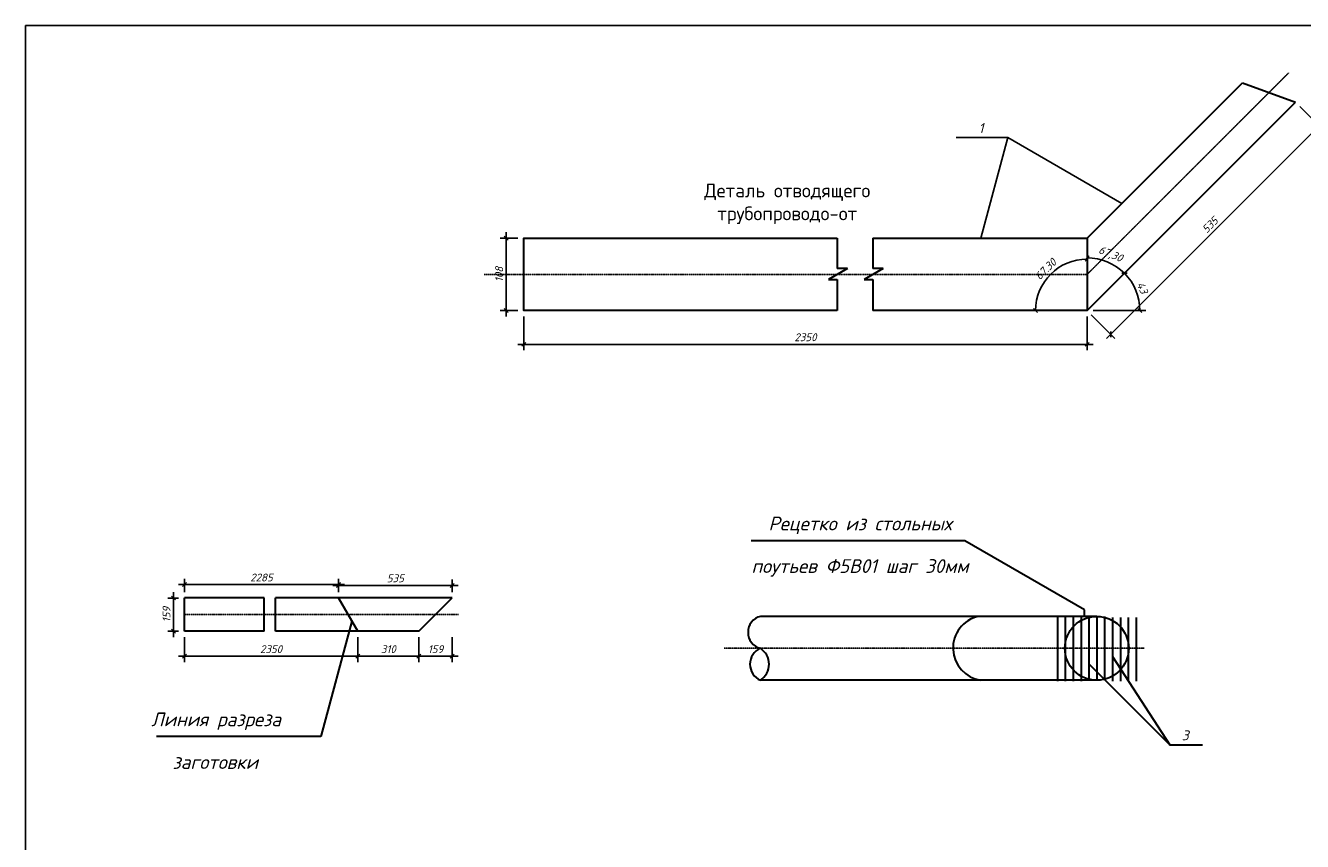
# Model space of a CAD drawing. Header units: millimetres. Extents: x -3143211 to -2549809, y 1060331 to 1394375.
# Tile 86 of 145: x -3055297 to -3022827, y 1139555 to 1160305. Entities that reach past the tile are written whole.
import ezdxf

# ---------------------------------------------------------------- set-up
doc = ezdxf.new("R2010")
doc.units = ezdxf.units.MM
doc.linetypes.add('ACAD_ISO10W100', pattern=[18, 12, -3, 0, -3])
doc.layers.add('ос', color=1, linetype='Continuous')
doc.styles.get("Standard").update_dxf_attribs({"font": 'isocpeui.ttf'})
doc.dimstyles.new('ISO-25', dxfattribs={"dimtxt": 2.5, "dimasz": 2.5, "dimexe": 1.25, "dimexo": 0.625, "dimtad": 1, "dimlfac": 100, "dimtxsty": 'Standard', "dimblk": 'OBLIQUE', "dimcen": 2.5, "dimadec": 0, "dimazin": 0, "dimtfac": 1, "dimtmove": 0, "dimatfit": 3, "dimldrblk": 'OBLIQUE', "dimfxl": 1, "dimarcsym": 0})

# ---------------------------------------------------------------- blocks, each defined once
blk = doc.blocks.new('_Oblique')
at = {"color": 0, "linetype": 'ByBlock', "lineweight": -2}
blk.add_line((-0.5, -0.5), (0.5, 0.5), dxfattribs=at)
blk = doc.blocks.new('*D97')
at = {"color": 0, "lineweight": -2, "ltscale": 150, "transparency": 16777216}
for p, q in [((-3051257, 1145896), (-3051257, 1146237)), ((-3047337, 1145896), (-3047337, 1146237)), ((-3051407, 1146087), (-3047187, 1146087))]:
    blk.add_line(p, q, dxfattribs=at)
at = {"layer": 'Defpoints', "color": 0, "ltscale": 150, "transparency": 16777216}
for p in [(-3047337, 1146087), (-3051257, 1145746), (-3047337, 1145746)]:
    blk.add_point(p, dxfattribs=at)
at = {"color": 0, "lineweight": -2, "ltscale": 150, "transparency": 16777216, "xscale": 100, "yscale": 100, "zscale": 100, "rotation": 180}
blk.add_blockref('_Oblique', (-3051257, 1146087), dxfattribs=at)
at = {"color": 0, "lineweight": -2, "ltscale": 150, "transparency": 16777216, "xscale": 100, "yscale": 100, "zscale": 100}
blk.add_blockref('_Oblique', (-3047337, 1146087), dxfattribs=at)
at = {"color": 0, "ltscale": 150, "transparency": 16777216, "insert": (-3049297, 1146267), "char_height": 200, "attachment_point": 5}
blk.add_mtext('2285', dxfattribs=at)
blk = doc.blocks.new('*D98')
at = {"color": 0, "lineweight": -2, "ltscale": 150, "transparency": 16777216}
for p, q in [((-3047337, 1145896), (-3047337, 1146217)), ((-3044449, 1145896), (-3044449, 1146217)), ((-3047487, 1146067), (-3044299, 1146067))]:
    blk.add_line(p, q, dxfattribs=at)
at = {"layer": 'Defpoints', "color": 0, "ltscale": 150, "transparency": 16777216}
for p in [(-3044449, 1146067), (-3047337, 1145746), (-3044449, 1145746)]:
    blk.add_point(p, dxfattribs=at)
at = {"color": 0, "lineweight": -2, "ltscale": 150, "transparency": 16777216, "xscale": 100, "yscale": 100, "zscale": 100, "rotation": 180}
blk.add_blockref('_Oblique', (-3047337, 1146067), dxfattribs=at)
at = {"color": 0, "lineweight": -2, "ltscale": 150, "transparency": 16777216, "xscale": 100, "yscale": 100, "zscale": 100}
blk.add_blockref('_Oblique', (-3044449, 1146067), dxfattribs=at)
at = {"color": 0, "ltscale": 150, "transparency": 16777216, "insert": (-3045893, 1146247), "char_height": 200, "attachment_point": 5}
blk.add_mtext('535', dxfattribs=at)
blk = doc.blocks.new('*D99')
at = {"color": 0, "lineweight": -2, "ltscale": 150, "transparency": 16777216}
for p, q in [((-3051257, 1144753), (-3051257, 1144115)), ((-3046850, 1144753), (-3046850, 1144115)), ((-3051407, 1144265), (-3046700, 1144265))]:
    blk.add_line(p, q, dxfattribs=at)
at = {"layer": 'Defpoints', "color": 0, "ltscale": 150, "transparency": 16777216}
for p in [(-3051257, 1144903), (-3046850, 1144903), (-3046850, 1144265)]:
    blk.add_point(p, dxfattribs=at)
at = {"color": 0, "lineweight": -2, "ltscale": 150, "transparency": 16777216, "xscale": 100, "yscale": 100, "zscale": 100, "rotation": 180}
blk.add_blockref('_Oblique', (-3051257, 1144265), dxfattribs=at)
at = {"color": 0, "lineweight": -2, "ltscale": 150, "transparency": 16777216, "xscale": 100, "yscale": 100, "zscale": 100}
blk.add_blockref('_Oblique', (-3046850, 1144265), dxfattribs=at)
at = {"color": 0, "ltscale": 150, "transparency": 16777216, "insert": (-3049054, 1144445), "char_height": 200, "attachment_point": 5}
blk.add_mtext('2350', dxfattribs=at)
blk = doc.blocks.new('*D100')
at = {"color": 0, "lineweight": -2, "ltscale": 150, "transparency": 16777216}
for p, q in [((-3046850, 1144753), (-3046850, 1144115)), ((-3045293, 1144753), (-3045293, 1144115)), ((-3047000, 1144265), (-3045143, 1144265))]:
    blk.add_line(p, q, dxfattribs=at)
at = {"layer": 'Defpoints', "color": 0, "ltscale": 150, "transparency": 16777216}
for p in [(-3046850, 1144903), (-3045293, 1144903), (-3045293, 1144265)]:
    blk.add_point(p, dxfattribs=at)
at = {"color": 0, "lineweight": -2, "ltscale": 150, "transparency": 16777216, "xscale": 100, "yscale": 100, "zscale": 100, "rotation": 180}
blk.add_blockref('_Oblique', (-3046850, 1144265), dxfattribs=at)
at = {"color": 0, "lineweight": -2, "ltscale": 150, "transparency": 16777216, "xscale": 100, "yscale": 100, "zscale": 100}
blk.add_blockref('_Oblique', (-3045293, 1144265), dxfattribs=at)
at = {"color": 0, "ltscale": 150, "transparency": 16777216, "insert": (-3046071, 1144445), "char_height": 200, "attachment_point": 5}
blk.add_mtext('310', dxfattribs=at)
blk = doc.blocks.new('*D59')
at = {"color": 0, "lineweight": -2, "ltscale": 150, "transparency": 16777216}
for p, q in [((-3045293, 1144753), (-3045293, 1144115)), ((-3044449, 1144753), (-3044449, 1144115)), ((-3045443, 1144265), (-3044299, 1144265))]:
    blk.add_line(p, q, dxfattribs=at)
at = {"layer": 'Defpoints', "color": 0, "ltscale": 150, "transparency": 16777216}
for p in [(-3045293, 1144903), (-3044449, 1144903), (-3044449, 1144265)]:
    blk.add_point(p, dxfattribs=at)
at = {"color": 0, "lineweight": -2, "ltscale": 150, "transparency": 16777216, "xscale": 100, "yscale": 100, "zscale": 100, "rotation": 180}
blk.add_blockref('_Oblique', (-3045293, 1144265), dxfattribs=at)
at = {"color": 0, "lineweight": -2, "ltscale": 150, "transparency": 16777216, "xscale": 100, "yscale": 100, "zscale": 100}
blk.add_blockref('_Oblique', (-3044449, 1144265), dxfattribs=at)
at = {"color": 0, "ltscale": 150, "transparency": 16777216, "insert": (-3044871, 1144445), "char_height": 200, "attachment_point": 5}
blk.add_mtext('159', dxfattribs=at)
blk = doc.blocks.new('*D101')
at = {"color": 0, "lineweight": -2, "ltscale": 150, "transparency": 16777216}
for p, q in [((-3051531, 1145896), (-3051531, 1144753)), ((-3051407, 1145746), (-3051681, 1145746)), ((-3051407, 1144903), (-3051681, 1144903))]:
    blk.add_line(p, q, dxfattribs=at)
at = {"layer": 'Defpoints', "color": 0, "ltscale": 150, "transparency": 16777216}
for p in [(-3051257, 1145746), (-3051531, 1144903), (-3051257, 1144903)]:
    blk.add_point(p, dxfattribs=at)
at = {"color": 0, "lineweight": -2, "ltscale": 150, "transparency": 16777216, "xscale": 100, "yscale": 100, "zscale": 100}
for p, rotation in [((-3051531, 1145746), 90), ((-3051531, 1144903), 270)]:
    blk.add_blockref('_Oblique', p, dxfattribs=dict(at, rotation=rotation))
at = {"color": 0, "ltscale": 150, "transparency": 16777216, "insert": (-3051711, 1145325), "char_height": 200, "attachment_point": 5, "rotation": 90}
blk.add_mtext('159', dxfattribs=at)
blk = doc.blocks.new('*D102')
at = {"color": 0, "lineweight": -2, "ltscale": 150, "transparency": 16777216}
for p, q in [((-3022896, 1158249), (-3022295, 1157648)), ((-3022295, 1157860), (-3027807, 1152347)), ((-3028196, 1152949), (-3027595, 1152347))]:
    blk.add_line(p, q, dxfattribs=at)
at = {"layer": 'Defpoints', "color": 0, "ltscale": 150, "transparency": 16777216}
for p in [(-3023002, 1158355), (-3028303, 1153055), (-3027701, 1152453)]:
    blk.add_point(p, dxfattribs=at)
at = {"color": 0, "lineweight": -2, "ltscale": 150, "transparency": 16777216, "xscale": 100, "yscale": 100, "zscale": 100}
for p, rotation in [((-3022401, 1157754), 45), ((-3027701, 1152453), 225)]:
    blk.add_blockref('_Oblique', p, dxfattribs=dict(at, rotation=rotation))
at = {"color": 0, "ltscale": 150, "transparency": 16777216, "insert": (-3025178, 1155231), "char_height": 200, "attachment_point": 5, "rotation": 45}
blk.add_mtext('535', dxfattribs=at)
blk = doc.blocks.new('*D103')
at = {"color": 0, "lineweight": -2, "ltscale": 150, "transparency": 16777216}
for p, q in [((-3042625, 1152905), (-3042625, 1152047)), ((-3028303, 1152905), (-3028303, 1152047)), ((-3042775, 1152197), (-3028153, 1152197))]:
    blk.add_line(p, q, dxfattribs=at)
at = {"layer": 'Defpoints', "color": 0, "ltscale": 150, "transparency": 16777216}
for p in [(-3042625, 1153055), (-3028303, 1153055), (-3028303, 1152197)]:
    blk.add_point(p, dxfattribs=at)
at = {"color": 0, "lineweight": -2, "ltscale": 150, "transparency": 16777216, "xscale": 100, "yscale": 100, "zscale": 100, "rotation": 180}
blk.add_blockref('_Oblique', (-3042625, 1152197), dxfattribs=at)
at = {"color": 0, "lineweight": -2, "ltscale": 150, "transparency": 16777216, "xscale": 100, "yscale": 100, "zscale": 100}
blk.add_blockref('_Oblique', (-3028303, 1152197), dxfattribs=at)
at = {"color": 0, "ltscale": 150, "transparency": 16777216, "insert": (-3035464, 1152377), "char_height": 200, "attachment_point": 5}
blk.add_mtext('2350', dxfattribs=at)
blk = doc.blocks.new('*D60')
at = {"color": 0, "lineweight": -2, "ltscale": 150, "transparency": 16777216}
for p, q in [((-3043075, 1155048), (-3043075, 1152905)), ((-3042775, 1154898), (-3043225, 1154898)), ((-3042775, 1153055), (-3043225, 1153055))]:
    blk.add_line(p, q, dxfattribs=at)
at = {"layer": 'Defpoints', "color": 0, "ltscale": 150, "transparency": 16777216}
for p in [(-3042625, 1154898), (-3043075, 1153055), (-3042625, 1153055)]:
    blk.add_point(p, dxfattribs=at)
at = {"color": 0, "lineweight": -2, "ltscale": 150, "transparency": 16777216, "xscale": 100, "yscale": 100, "zscale": 100}
for p, rotation in [((-3043075, 1154898), 90), ((-3043075, 1153055), 270)]:
    blk.add_blockref('_Oblique', p, dxfattribs=dict(at, rotation=rotation))
at = {"color": 0, "ltscale": 150, "transparency": 16777216, "insert": (-3043255, 1153976), "char_height": 200, "attachment_point": 5, "rotation": 90}
blk.add_mtext('108', dxfattribs=at)
blk = doc.blocks.new('*D104')
at = {"color": 0, "lineweight": -2, "ltscale": 150, "transparency": 16777216}
blk.add_arc((-3028303, 1153055), 1310, 90, 180, dxfattribs=at)
at = {"layer": 'Defpoints', "color": 0, "ltscale": 150, "transparency": 16777216}
for p in [(-3028303, 1154898), (-3028957, 1154189), (-3033752, 1153055), (-3028303, 1153055), (-3028303, 1153055)]:
    blk.add_point(p, dxfattribs=at)
at = {"color": 0, "lineweight": -2, "ltscale": 150, "transparency": 16777216, "xscale": 100, "yscale": 100, "zscale": 100}
blk.add_blockref('_Oblique', (-3028303, 1154364), dxfattribs=at)
at = {"color": 0, "lineweight": -2, "ltscale": 150, "transparency": 16777216, "xscale": 100, "yscale": 100, "zscale": 100, "rotation": 269.9999999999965}
blk.add_blockref('_Oblique', (-3029612, 1153055), dxfattribs=at)
at = {"color": 0, "ltscale": 150, "transparency": 16777216, "insert": (-3029357, 1154109), "char_height": 200, "attachment_point": 5, "rotation": 45}
blk.add_mtext('67.30', dxfattribs=at)
blk = doc.blocks.new('*D105')
at = {"color": 0, "lineweight": -2, "ltscale": 150, "transparency": 16777216}
blk.add_arc((-3028303, 1153055), 1342, 45, 90, dxfattribs=at)
at = {"layer": 'Defpoints', "color": 0, "ltscale": 150, "transparency": 16777216}
for p in [(-3023002, 1158355), (-3028303, 1154898), (-3027631, 1154217), (-3028303, 1153055), (-3028303, 1153055)]:
    blk.add_point(p, dxfattribs=at)
at = {"color": 0, "lineweight": -2, "ltscale": 150, "transparency": 16777216, "xscale": 100, "yscale": 100, "zscale": 100}
for p, rotation in [((-3028303, 1154397), 180.0000000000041), ((-3027353, 1154004), 315.0000000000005)]:
    blk.add_blockref('_Oblique', p, dxfattribs=dict(at, rotation=rotation))
at = {"color": 0, "ltscale": 150, "transparency": 16777216, "insert": (-3027712, 1154479), "char_height": 200, "attachment_point": 5, "rotation": 337.5}
blk.add_mtext('67,30', dxfattribs=at)
blk = doc.blocks.new('*D106')
at = {"color": 0, "lineweight": -2, "ltscale": 150, "transparency": 16777216}
blk.add_line((-3028153, 1153055), (-3026810, 1153055), dxfattribs=at)
blk.add_arc((-3028303, 1153055), 1342, 360, 45, dxfattribs=at)
at = {"layer": 'Defpoints', "color": 0, "ltscale": 150, "transparency": 16777216}
for p in [(-3023002, 1158355), (-3027006, 1153402), (-3033752, 1153055), (-3028303, 1153055), (-3028303, 1153055)]:
    blk.add_point(p, dxfattribs=at)
at = {"color": 0, "lineweight": -2, "ltscale": 150, "transparency": 16777216, "xscale": 100, "yscale": 100, "zscale": 100}
for p, rotation in [((-3027353, 1154004), 135.0000000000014), ((-3026960, 1153055), 269.9999999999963)]:
    blk.add_blockref('_Oblique', p, dxfattribs=dict(at, rotation=rotation))
at = {"color": 0, "ltscale": 150, "transparency": 16777216, "insert": (-3026896, 1153637), "char_height": 200, "attachment_point": 5, "rotation": 292.5}
blk.add_mtext('43', dxfattribs=at)

msp = doc.modelspace()

# ---------------------------------------------------------------- linework, layer by layer
at = {"color": 0}
for p, q in [((-2998396.73173, 1160304.62022), (-3055296.73173, 1160304.62022)), ((-3055296.73173, 1160304.62022), (-3055296.73173, 1119304.62022))]:
    msp.add_line(p, q, dxfattribs=at)
at = {"color": 0, "lineweight": 30, "ltscale": 150}
for p, q in [((-3028302.50888, 1154897.79149), (-3024349.80448, 1158850.49589)), ((-3024349.80448, 1158850.49589), (-3023002.12641, 1158354.95057)), ((-3028302.50888, 1153054.5681), (-3023002.12641, 1158354.95057)), ((-3034657.62487, 1154897.79149), (-3034657.62487, 1154126.3646)), ((-3033751.66878, 1154897.79149), (-3033751.66878, 1154126.3646)), ((-3034397.49716, 1154126.3646), (-3034881.91668, 1153846.68486)), ((-3034397.49716, 1154126.3646), (-3034657.62487, 1154126.3646)), ((-3033491.54107, 1154126.3646), (-3033975.96059, 1153846.68486)), ((-3033491.54107, 1154126.3646), (-3033751.66878, 1154126.3646)), ((-3034881.91668, 1153846.68486), (-3034657.62487, 1153846.68486)), ((-3034657.62487, 1153846.68486), (-3034657.62487, 1153054.5681)), ((-3033975.96059, 1153846.68486), (-3033751.66878, 1153846.68486)), ((-3033751.66878, 1153846.68486), (-3033751.66878, 1153054.5681)), ((-3031410.44301, 1147199.71199), (-3036849.22628, 1147199.71199)), ((-3028365.868, 1145441.92579), (-3031410.44301, 1147199.71199)), ((-3049231.01481, 1145746.43356), (-3051257.37337, 1145746.43356)), ((-3051257.37337, 1144902.8649), (-3051257.37337, 1145746.43356)), ((-3049231.01481, 1144902.8649), (-3049231.01481, 1145746.43356)), ((-3044449.33078, 1145746.43356), (-3048938.03326, 1145746.43356)), ((-3048938.03326, 1144902.8649), (-3048938.03326, 1145746.43356)), ((-3046849.74779, 1144902.8649), (-3047336.78239, 1145746.43356)), ((-3045292.89944, 1144902.8649), (-3044449.33078, 1145746.43356)), ((-3028057.35952, 1145279.26926), (-3036611.46354, 1145279.26926)), ((-3029057.35952, 1145254.25232), (-3029057.35952, 1143630.31872)), ((-3028857.35952, 1145254.25232), (-3028857.35952, 1143630.31872)), ((-3028657.35952, 1145254.25232), (-3028657.35952, 1143630.31872)), ((-3028457.35952, 1145254.25232), (-3028457.35952, 1143630.31872)), ((-3028365.868, 1145279.26926), (-3028365.868, 1145441.92579)), ((-3028257.35952, 1145279.26926), (-3028257.35952, 1143655.33566)), ((-3028057.35952, 1145279.26926), (-3028057.35952, 1143655.33566)), ((-3027857.35952, 1145279.26926), (-3027857.35952, 1143655.33566)), ((-3027657.35952, 1145254.25232), (-3027657.35952, 1143630.31872)), ((-3027457.35952, 1145254.25232), (-3027457.35952, 1143630.31872)), ((-3027257.35952, 1145254.25232), (-3027257.35952, 1143630.31872)), ((-3027057.35952, 1145254.25232), (-3027057.35952, 1143630.31872)), ((-3049231.01481, 1144902.8649), (-3051257.37337, 1144902.8649)), ((-3045292.89944, 1144902.8649), (-3048938.03326, 1144902.8649)), ((-3046997.2807, 1145158.39938), (-3047784.34944, 1142221.01884)), ((-3027657.35952, 1144259.98725), (-3026202.61937, 1142015.43735)), ((-3028257.35952, 1144070.1775), (-3026202.61937, 1142015.43735)), ((-3028057.35952, 1143655.33566), (-3036611.46354, 1143655.33566)), ((-3047784.34944, 1142221.01884), (-3051962.90481, 1142221.01884)), ((-3026202.61937, 1142015.43735), (-3025365.96564, 1142015.43735))]:
    msp.add_line(p, q, dxfattribs=at)
at = {"color": 0, "ltscale": 150}
for p, q in [((-3030322.25152, 1157458.05251), (-3031633.36807, 1157458.05251)), ((-3030322.25152, 1157458.05251), (-3031008.27139, 1154897.79149)), ((-3027418.64555, 1155781.65482), (-3030322.25152, 1157458.05251))]:
    msp.add_line(p, q, dxfattribs=at)
at = {"color": 0, "lineweight": 30, "ltscale": 150}
for points in [[(-3034657.62487, 1153054.5681), (-3042624.58065, 1153054.5681), (-3042624.58065, 1154897.79149), (-3034657.62487, 1154897.79149)], [(-3033751.66878, 1154897.79149), (-3028302.50888, 1154897.79149), (-3028302.50888, 1153054.5681), (-3033751.66878, 1153054.5681)]]:
    msp.add_lwpolyline(points, dxfattribs=at)
msp.add_circle((-3028057.35952, 1144467.30246), 811.9668, dxfattribs=at)
for centre, radius, start, end in [((-3036506.50427, 1144873.28586), 419.33157, 104.495347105, 255.504652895), ((-3030886.62471, 1144473.1824), 825.97231, 102.597891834, 261.956622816), ((-3036432.25798, 1144061.31906), 443.77602, 113.817194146, 246.182805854), ((-3036876.034, 1144061.31906), 484.58234, 303.091402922, 56.908597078)]:
    msp.add_arc(centre, radius, start, end, dxfattribs=at)
at = {"layer": 'ос', "color": 0, "linetype": 'ACAD_ISO10W100', "ltscale": 0.25}
for p, q in [((-3028302.50888, 1153976.1798), (-3023180.73906, 1159097.94962)), ((-3043631.1834, 1153976.1798), (-3028302.50888, 1153976.1798)), ((-3051257.37337, 1145324.64923), (-3044284.43481, 1145324.64923)), ((-3037533.16676, 1144467.30246), (-3026854.18971, 1144467.30246))]:
    msp.add_line(p, q, dxfattribs=at)

# ---------------------------------------------------------------- texts
at = {"color": 0, "ltscale": 150, "char_height": 250, "width": 243.7260391, "attachment_point": 2}
for s, insert in [('1', (-3030999.75872, 1157822.16109)), ('3', (-3025806.24143, 1142379.54593))]:
    msp.add_mtext(s, dxfattribs=dict(at, insert=insert))
at = {"color": 0, "ltscale": 0.01, "char_height": 350, "attachment_point": 2}
for s, insert, width in [('{\\fISOCPEUR|b0|i0|c204|p34;Деталь отводящего трубопроводо-от }', (-3035928.28798, 1156284.20738), 5694.0617208), ('Рецетко из стольных ', (-3034078.67781, 1147815.62175), 4583.7811824), ('поутьев Ф5В01 шаг 30мм', (-3034078.67781, 1146733.42524), 5884.9283814), ('Линия разреза', (-3050452.58424, 1142834.82138), 3162.8366979), ('заготовки', (-3050472.52518, 1141749.19067), 2247.419211)]:
    msp.add_mtext(s, dxfattribs=dict(at, insert=insert, width=width))

# ---------------------------------------------------------------- dimensions: what is measured, and where the dimension line sits
at = {"color": 0, "ltscale": 150}
for base, line1, line2, text, picture, middle in [((-3027006.1091, 1153401.93737), ((-3028302.50888, 1153054.5681), (-3023002.12641, 1158354.95057)), ((-3028302.50888, 1153054.5681), (-3033751.66878, 1153054.5681)), '43', '*D106', (-3026896.24245, 1153637.06273)), ((-3027631.44297, 1154216.88835), ((-3028302.50888, 1153054.5681), (-3023002.12641, 1158354.95057)), ((-3028302.50888, 1154897.79149), (-3028302.50888, 1153054.5681)), '67,30', '*D105', (-3027712.36058, 1154479.31212)), ((-3028957.33877, 1154188.76675), ((-3028302.50888, 1154897.79149), (-3028302.50888, 1153054.5681)), ((-3028302.50888, 1153054.5681), (-3033751.66878, 1153054.5681)), '67.30', '*D104', (-3029356.76808, 1154108.8273))]:
    dim = msp.add_angular_dim_2l(base=base, line1=line1, line2=line2, text=text, dimstyle='ISO-25', override={"dimtxt": 200, "dimasz": 100, "dimexe": 150, "dimexo": 150, "dimgap": 80, "dimblk": 'Oblique', "dimcen": 200, "dimdle": 150, "dimfxl": 1.25, "dimarcsym": 1}, dxfattribs=at)
    dim.commit()
    dim.dimension.update_dxf_attribs({"geometry": picture, "text_midpoint": middle})
for p1, distance, text, picture, middle in [((-3023002.12641, 1158354.95057), 850.35561, '535', '*D102', (-3025178.30464, 1155230.74634)), ((-3042624.58065, 1153054.5681), -857.35824, '2350', '*D103', (-3035463.54476, 1152377.20986))]:
    dim = msp.add_aligned_dim(p1=p1, p2=(-3028302.50888, 1153054.5681), distance=distance, text=text, dimstyle='ISO-25', override={"dimtxt": 200, "dimasz": 100, "dimexe": 150, "dimexo": 150, "dimgap": 80, "dimblk": 'Oblique', "dimcen": 200, "dimdle": 150, "dimfxl": 1.25, "dimarcsym": 1}, dxfattribs=at)
    dim.commit()
    dim.dimension.update_dxf_attribs({"geometry": picture, "text_midpoint": middle})
dim = msp.add_linear_dim(base=(-3043074.53941, 1153054.5681), p1=(-3042624.58065, 1154897.79149), p2=(-3042624.58065, 1153054.5681), angle=90, text='108', dimstyle='ISO-25', override={"dimtxt": 200, "dimasz": 100, "dimexe": 150, "dimexo": 150, "dimgap": 80, "dimblk": 'Oblique', "dimcen": 200, "dimdle": 150, "dimfxl": 1.25, "dimarcsym": 1}, dxfattribs=at)
dim.commit()
dim.dimension.update_dxf_attribs({"geometry": '*D60', "text_midpoint": (-3043254.53941, 1153976.1798)})
for base, p1, p2, text, picture, middle in [((-3047336.78239, 1146086.93167), (-3051257.37337, 1145746.43356), (-3047336.78239, 1145746.43356), '2285', '*D97', (-3049297.07788, 1146266.93167)), ((-3044449.33078, 1146066.68262), (-3047336.78239, 1145746.43356), (-3044449.33078, 1145746.43356), '535', '*D98', (-3045893.05658, 1146246.68262)), ((-3046849.74779, 1144264.84238), (-3051257.37337, 1144902.8649), (-3046849.74779, 1144902.8649), '2350', '*D99', (-3049053.56058, 1144444.84238)), ((-3045292.89944, 1144264.84238), (-3046849.74779, 1144902.8649), (-3045292.89944, 1144902.8649), '310', '*D100', (-3046071.32362, 1144444.84238)), ((-3044449.33078, 1144264.84238), (-3045292.89944, 1144902.8649), (-3044449.33078, 1144902.8649), '159', '*D59', (-3044871.11511, 1144444.84238))]:
    dim = msp.add_linear_dim(base=base, p1=p1, p2=p2, text=text, dimstyle='ISO-25', override={"dimtxt": 200, "dimasz": 100, "dimexe": 150, "dimexo": 150, "dimgap": 80, "dimblk": 'Oblique', "dimcen": 200, "dimdle": 150, "dimfxl": 1.25, "dimarcsym": 1}, dxfattribs=at)
    dim.commit()
    dim.dimension.update_dxf_attribs({"geometry": picture, "text_midpoint": middle})
dim = msp.add_linear_dim(base=(-3051530.58327, 1144902.8649), p1=(-3051257.37337, 1145746.43356), p2=(-3051257.37337, 1144902.8649), angle=90, text='159', dimstyle='ISO-25', override={"dimtxt": 200, "dimasz": 100, "dimexe": 150, "dimexo": 150, "dimgap": 80, "dimblk": 'Oblique', "dimcen": 200, "dimdle": 150, "dimfxl": 1.25, "dimarcsym": 1}, dxfattribs=at)
dim.commit()
dim.dimension.update_dxf_attribs({"geometry": '*D101', "text_midpoint": (-3051530.58327, 1145324.64923), "dimtype": 160})

doc.saveas('drawing.dxf')
